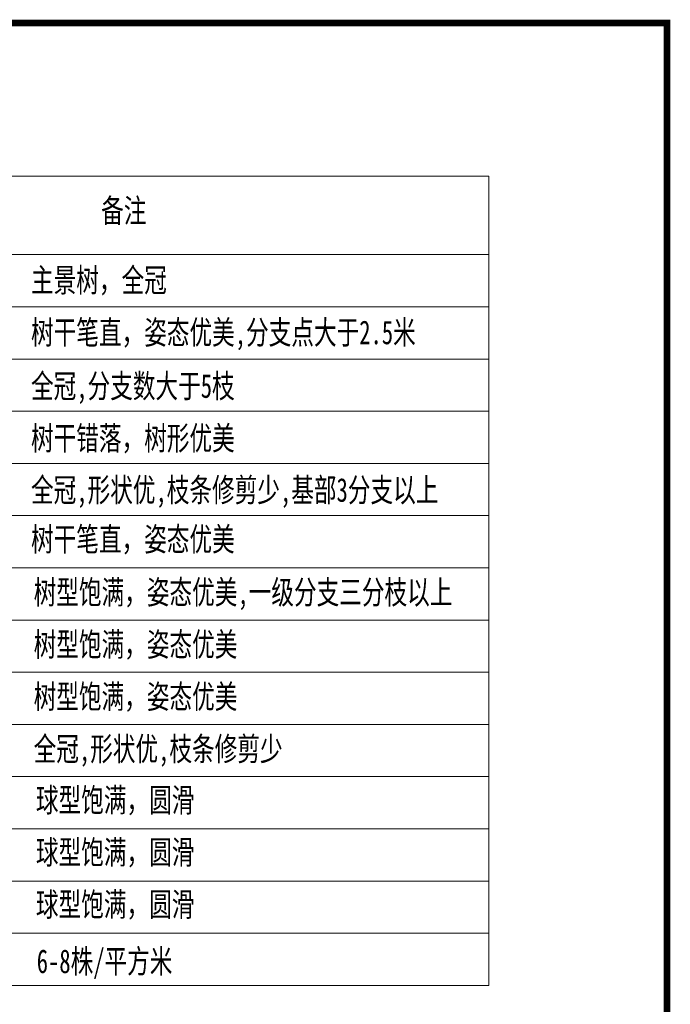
# Model space of a CAD drawing. Header units: millimetres. Extents: x -64078 to -62795, y 13127 to 13405.
# Tile 51 of 51: x -62891 to -62795, y 13259 to 13405. Entities that reach past the tile are written whole.
import ezdxf

# ---------------------------------------------------------------- set-up
doc = ezdxf.new("R2010")
doc.units = ezdxf.units.MM
doc.header["$LTSCALE"] = 1000
doc.header["$MEASUREMENT"] = 0
doc.layers.add('SYN_TK', color=7, linetype='Continuous')
doc.layers.add('中文', color=6, linetype='Continuous')
doc.styles.add('H1', font='NSimSun.ttf', dxfattribs={"width": 0.7})

msp = doc.modelspace()

# ---------------------------------------------------------------- linework, layer by layer
at = {"layer": 'SYN_TK', "color": 7, "const_width": 1}
msp.add_lwpolyline([(-63175.07, 13404.19), (-62795.07, 13404.19), (-62795.07, 13127.19), (-63175.07, 13127.19)], close=True, dxfattribs=at)
at = {"layer": '中文', "lineweight": 0}
for p, q in [((-63030, 13381.61), (-62821.33, 13381.61)), ((-62821.33, 13381.61), (-62821.33, 13262.17)), ((-63030, 13370.03), (-62821.33, 13370.03)), ((-63030, 13362.32), (-62862.2, 13362.32)), ((-63030, 13362.32), (-62821.33, 13362.32)), ((-63030, 13354.62), (-62862.2, 13354.62)), ((-63030, 13354.62), (-62821.33, 13354.62)), ((-63030, 13346.92), (-62821.33, 13346.91)), ((-63030, 13339.21), (-62821.33, 13339.21)), ((-63030, 13331.51), (-62862.2, 13331.51)), ((-63030, 13331.51), (-62821.33, 13331.51)), ((-63030, 13323.81), (-62821.33, 13323.8)), ((-63030, 13316.1), (-62821.33, 13316.1)), ((-63030, 13308.4), (-62821.33, 13308.4)), ((-63030, 13300.69), (-62821.33, 13300.69)), ((-63030, 13292.99), (-62821.33, 13292.99)), ((-63030, 13285.29), (-62821.33, 13285.28)), ((-63030, 13277.58), (-62821.33, 13277.58)), ((-63030, 13269.88), (-62821.33, 13269.88)), ((-63030, 13262.18), (-62821.33, 13262.17))]:
    msp.add_line(p, q, dxfattribs=at)

# ---------------------------------------------------------------- texts
at = {"layer": '中文', "lineweight": 0, "style": 'H1', "width": 0.7}
for s, height, p in [('备注', 3.499, (-62878.56, 13374.76)), ('主景树，全冠', 3.499, (-62888.92, 13364.51)), ('树干笔直，姿态优美,分支点大于2.5米', 3.4992, (-62888.92, 13356.8)), ('全冠,分支数大于5枝', 3.499, (-62888.92, 13348.89)), ('树干错落，树形优美', 3.499, (-62888.92, 13341.19)), ('全冠,形状优,枝条修剪少,基部3分支以上 ', 3.4992, (-62888.92, 13333.55)), ('树干笔直，姿态优美', 3.499, (-62888.92, 13326.28)), ('树型饱满，姿态优美,一级分支三分枝以上', 3.4992, (-62888.53, 13318.46)), ('树型饱满，姿态优美', 3.499, (-62888.53, 13310.75)), ('树型饱满，姿态优美', 3.499, (-62888.53, 13303.05)), ('全冠,形状优,枝条修剪少 ', 3.4992, (-62888.53, 13295.34)), ('球型饱满，圆滑', 3.499, (-62888.2, 13287.78)), ('球型饱满，圆滑', 3.499, (-62888.2, 13280.08)), ('球型饱满，圆滑', 3.499, (-62888.2, 13272.38)), ('6-8株/平方米', 3.499, (-62888.07, 13264))]:
    msp.add_text(s, height=height, dxfattribs=at).set_placement(p)

doc.saveas('drawing.dxf')
